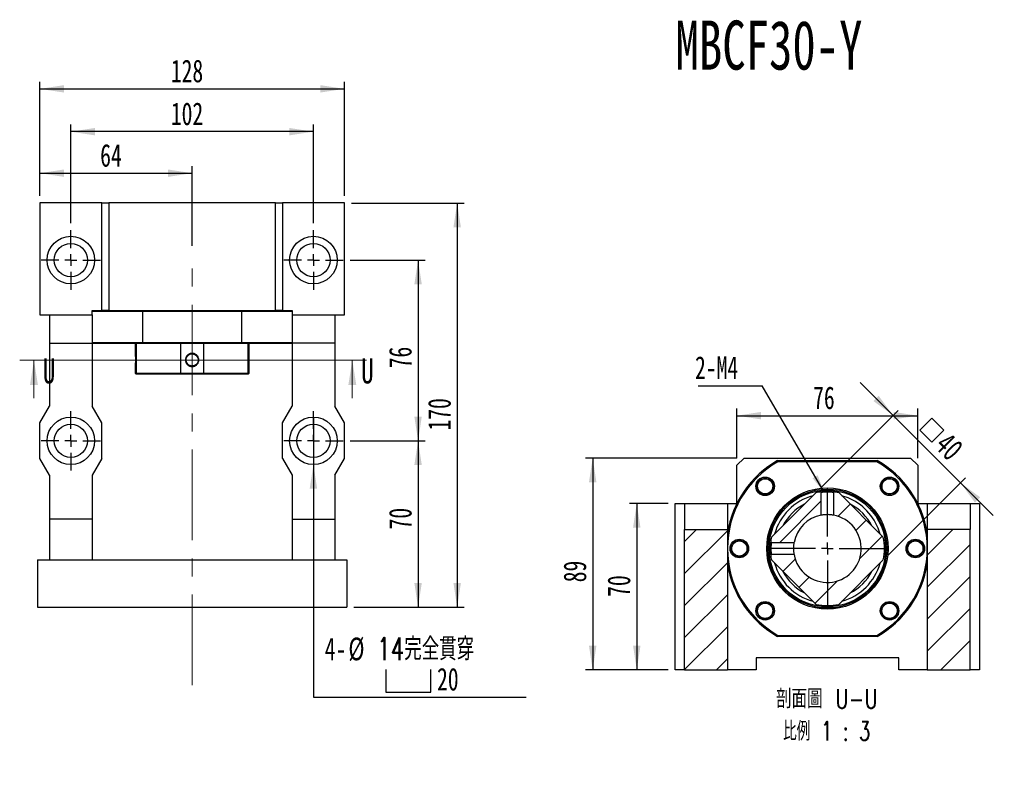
# Model space of a CAD drawing. Header units: millimetres. Extents: x 26 to 294, y 9 to 200.
# Tile 2 of 8: x 33 to 171, y 94 to 200. Entities that reach past the tile are written whole.
import ezdxf

# ---------------------------------------------------------------- set-up
doc = ezdxf.new("R2010")
doc.units = ezdxf.units.MM
doc.linetypes.add('CENTERX2', pattern=[20.32, 12.7, -2.54, 2.54, -2.54])
doc.layers.add('圖層0', color=7, linetype='Continuous')
doc.styles.add('SLDTEXTSTYLE0', font='TXT', dxfattribs={"width": 0.7})
doc.styles.add('SLDTEXTSTYLE2', font='TXT', dxfattribs={"width": 0.75})
doc.styles.add('SLDTEXTSTYLE3', font='TXT', dxfattribs={"width": 0.7, "bigfont": 'bigfont'})
doc.styles.add('SLDTEXTSTYLE4', font='TXT', dxfattribs={"width": 0.75, "bigfont": 'bigfont'})
doc.styles.add('SLDTEXTSTYLE5', font='TXT', dxfattribs={"width": 0.65625, "bigfont": 'bigfont'})
doc.dimstyles.new('SLDDIMSTYLE1', dxfattribs={"dimtxt": 0.18, "dimasz": 2.5, "dimexe": 0, "dimexo": 0.0625, "dimgap": 0, "dimtad": 0, "dimtih": 1, "dimtoh": 1, "dimdec": 0, "dimrnd": 1e-09, "dimzin": 0, "dimdsep": 46, "dimtxsty": 'Standard', "dimsah": 1, "dimcen": 0.09, "dimadec": 0, "dimazin": 0, "dimtfac": 2.5, "dimtdec": 0, "dimtofl": 0, "dimtmove": 0, "dimatfit": 3, "dimfxl": 1, "dimfrac": 2, "dimtolj": 1, "dimtzin": 0, "dimarcsym": 0})
doc.dimstyles.new('SLDDIMSTYLE3', dxfattribs={"dimtxt": 3.389974, "dimasz": 2.5, "dimexe": 0, "dimexo": 0.0625, "dimgap": 0.847493, "dimtad": 1, "dimlfac": 3, "dimrnd": 1e-09, "dimzin": 12, "dimdsep": 46, "dimtxsty": 'SLDTEXTSTYLE0', "dimsah": 1, "dimcen": 0.09, "dimadec": 0, "dimazin": 3, "dimtfac": 1, "dimtofl": 0, "dimtmove": 0, "dimatfit": 3, "dimfxl": 1, "dimfrac": 2, "dimtolj": 1, "dimtzin": 12, "dimarcsym": 0})
doc.dimstyles.new('SLDDIMSTYLE4', dxfattribs={"dimtxt": 3.389974, "dimasz": 2.5, "dimexe": 0, "dimexo": 0.0625, "dimgap": 0.847493, "dimtad": 0, "dimtih": 1, "dimtoh": 1, "dimlfac": 3, "dimrnd": 1e-09, "dimzin": 12, "dimdsep": 46, "dimtxsty": 'SLDTEXTSTYLE0', "dimblk1": 'NONE', "dimsah": 1, "dimcen": 0, "dimadec": 0, "dimazin": 3, "dimtfac": 1, "dimtmove": 0, "dimatfit": 3, "dimldrblk": 'NONE', "dimfxl": 1, "dimfrac": 2, "dimtolj": 1, "dimtzin": 12, "dimarcsym": 0})
doc.dimstyles.new('SLDDIMSTYLE5', dxfattribs={"dimtxt": 3.389974, "dimasz": 2.5, "dimexe": 0, "dimexo": 0.0625, "dimgap": 0.847493, "dimtad": 1, "dimlfac": 3, "dimrnd": 1e-09, "dimzin": 12, "dimdsep": 46, "dimtxsty": 'SLDTEXTSTYLE0', "dimsah": 1, "dimcen": 0.09, "dimadec": 0, "dimazin": 3, "dimtfac": 1, "dimtmove": 0, "dimatfit": 0, "dimfxl": 1, "dimfrac": 2, "dimtolj": 1, "dimtzin": 12, "dimarcsym": 0})

# ---------------------------------------------------------------- blocks, each defined once
blk = doc.blocks.new('_D_1')
at = {"layer": '圖層0', "color": 7}
for p, q in [((79.54, 140.51), (90.04, 140.51)), ((89.04, 140.51), (89.04, 117.18)), ((80.04, 117.18), (90.04, 117.18))]:
    blk.add_line(p, q, dxfattribs=at)
for points in [[(89.04, 140.51), (88.52, 137.12), (89.56, 137.12)], [(89.04, 117.18), (89.56, 120.57), (88.52, 120.57)]]:
    blk.add_solid(points, dxfattribs=at)
at = {"layer": '圖層0', "color": 7, "insert": (84.95, 128.09), "char_height": 3.175, "attachment_point": 1, "rotation": 90, "style": 'SLDTEXTSTYLE0'}
blk.add_mtext('70', dxfattribs=at)
blk = doc.blocks.new('_D_2')
at = {"layer": '圖層0', "color": 7}
for p, q in [((79.71, 173.84), (95.52, 173.84)), ((94.52, 173.84), (94.52, 117.18)), ((80.04, 117.18), (95.52, 117.18))]:
    blk.add_line(p, q, dxfattribs=at)
for points in [[(94.52, 173.84), (94, 170.45), (95.04, 170.45)], [(94.52, 117.18), (95.04, 120.57), (94, 120.57)]]:
    blk.add_solid(points, dxfattribs=at)
at = {"layer": '圖層0', "color": 7, "insert": (90.43, 141.95), "char_height": 3.175, "attachment_point": 1, "rotation": 90, "style": 'SLDTEXTSTYLE0'}
blk.add_mtext('170', dxfattribs=at)
blk = doc.blocks.new('_D_3')
at = {"layer": '圖層0', "color": 7}
for p, q in [((36.04, 174.84), (36.04, 179.02)), ((36.04, 178.02), (57.37, 178.02)), ((57.37, 167.86), (57.37, 179.02))]:
    blk.add_line(p, q, dxfattribs=at)
for points in [[(36.04, 178.02), (39.43, 177.5), (39.43, 178.54)], [(57.37, 178.02), (53.98, 178.54), (53.98, 177.5)]]:
    blk.add_solid(points, dxfattribs=at)
at = {"layer": '圖層0', "color": 7, "insert": (44.49, 182.11), "char_height": 3.175, "attachment_point": 1, "style": 'SLDTEXTSTYLE0'}
blk.add_mtext('64', dxfattribs=at)
blk = doc.blocks.new('_D_4')
at = {"layer": '圖層0', "color": 7}
for p, q in [((36.04, 174.84), (36.04, 190.84)), ((78.71, 174.84), (78.71, 190.84)), ((36.04, 189.84), (78.71, 189.84))]:
    blk.add_line(p, q, dxfattribs=at)
for points in [[(36.04, 189.84), (39.43, 189.32), (39.43, 190.36)], [(78.71, 189.84), (75.32, 190.36), (75.32, 189.32)]]:
    blk.add_solid(points, dxfattribs=at)
at = {"layer": '圖層0', "color": 7, "insert": (54.39, 193.94), "char_height": 3.175, "attachment_point": 1, "style": 'SLDTEXTSTYLE0'}
blk.add_mtext('128', dxfattribs=at)
blk = doc.blocks.new('SW_SYMBOL_HOLE_SPOT')
at = {"layer": '圖層0', "color": 0}
for p, q in [((0, 875), (0, 75)), ((1600, 75), (1600, 875)), ((0, 75), (1600, 75))]:
    blk.add_line(p, q, dxfattribs=at)
blk = doc.blocks.new('_D_5')
at = {"layer": '圖層0'}
for p, q in [((74.37, 143.84), (74.37, 137.18)), ((74.37, 137.18), (74.37, 104.6)), ((74.37, 104.6), (104.21, 104.6))]:
    blk.add_line(p, q, dxfattribs=at)
blk.add_solid([(74.37, 137.18), (73.85, 133.79), (74.9, 133.79)], dxfattribs=at)
at = {"layer": '圖層0', "xscale": 0.003964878, "yscale": 0.003964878, "zscale": 0.003964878}
blk.add_blockref('SW_SYMBOL_HOLE_SPOT', (84.5, 105), dxfattribs=at)
at = {"layer": '圖層0', "char_height": 3.175, "attachment_point": 1}
for s, insert, style in [('14\\M+18AAE\\M+19153\\M+18AD1\\M+190FA', (83.3, 112.93), 'SLDTEXTSTYLE3'), ('4-', (75.96, 112.93), 'SLDTEXTSTYLE0'), ('%%c', (79.28, 112.93), 'SLDTEXTSTYLE0'), ('20', (91.7, 108.69), 'SLDTEXTSTYLE0')]:
    blk.add_mtext(s, dxfattribs=dict(at, insert=insert, style=style))
blk = doc.blocks.new('_NONE')
blk = doc.blocks.new('_D_6')
at = {"layer": '圖層0', "color": 7}
for p, q in [((40.37, 171.01), (40.37, 184.84)), ((74.37, 183.84), (40.37, 183.84)), ((74.37, 171.01), (74.37, 184.84))]:
    blk.add_line(p, q, dxfattribs=at)
for points in [[(40.37, 183.84), (43.76, 183.32), (43.76, 184.36)], [(74.37, 183.84), (70.98, 184.36), (70.98, 183.32)]]:
    blk.add_solid(points, dxfattribs=at)
at = {"layer": '圖層0', "color": 7, "insert": (54.39, 187.94), "char_height": 3.175, "attachment_point": 1, "style": 'SLDTEXTSTYLE0'}
blk.add_mtext('102', dxfattribs=at)
blk = doc.blocks.new('_D_7')
at = {"layer": '圖層0', "color": 7}
for p, q in [((79.54, 165.84), (90.04, 165.84)), ((89.04, 165.84), (89.04, 140.51)), ((79.54, 140.51), (90.04, 140.51))]:
    blk.add_line(p, q, dxfattribs=at)
for points in [[(89.04, 165.84), (88.52, 162.45), (89.56, 162.45)], [(89.04, 140.51), (89.56, 143.9), (88.52, 143.9)]]:
    blk.add_solid(points, dxfattribs=at)
at = {"layer": '圖層0', "color": 7, "insert": (84.95, 150.67), "char_height": 3.175, "attachment_point": 1, "rotation": 90, "style": 'SLDTEXTSTYLE0'}
blk.add_mtext('76', dxfattribs=at)
blk = doc.blocks.new('SW_CENTERMARKSYMBOL_2')
at = {"layer": '圖層0', "color": 0}
for p, q in [((0, 1.67), (0, 4.17)), ((-1.67, 0), (-4.17, 0)), ((0, 0), (-0.83, 0)), ((0, 0), (0, 0.83)), ((0, 0), (0, -0.83)), ((0, 0), (0.83, 0)), ((1.67, 0), (4.17, 0)), ((0, -1.67), (0, -4.17))]:
    blk.add_line(p, q, dxfattribs=at)
blk = doc.blocks.new('SW_CENTERMARKSYMBOL_3')
at = {"layer": '圖層0', "color": 0}
for p, q in [((0, 1.67), (0, 4.17)), ((-1.67, 0), (-4.17, 0)), ((0, 0), (-0.83, 0)), ((0, 0), (0, 0.83)), ((0, 0), (0, -0.83)), ((0, 0), (0.83, 0)), ((1.67, 0), (4.17, 0)), ((0, -1.67), (0, -4.17))]:
    blk.add_line(p, q, dxfattribs=at)
blk = doc.blocks.new('SW_CENTERMARKSYMBOL_4')
at = {"layer": '圖層0', "color": 0}
for p, q in [((0, 1.67), (0, 4.17)), ((-1.67, 0), (-4.17, 0)), ((0, 0), (-0.83, 0)), ((0, 0), (0, 0.83)), ((0, 0), (0, -0.83)), ((0, 0), (0.83, 0)), ((1.67, 0), (4.17, 0)), ((0, -1.67), (0, -4.17))]:
    blk.add_line(p, q, dxfattribs=at)
blk = doc.blocks.new('SW_CENTERMARKSYMBOL_5')
at = {"layer": '圖層0', "color": 0}
for p, q in [((0, 1.67), (0, 4.17)), ((-1.67, 0), (-4.17, 0)), ((0, 0), (-0.83, 0)), ((0, 0), (0, 0.83)), ((0, 0), (0, -0.83)), ((0, 0), (0.83, 0)), ((1.67, 0), (4.17, 0)), ((0, -1.67), (0, -4.17))]:
    blk.add_line(p, q, dxfattribs=at)
blk = doc.blocks.new('_D_8')
at = {"layer": '圖層0', "color": 7}
for p, q in [((133.73, 138.08), (133.73, 145.03)), ((159.07, 138.08), (159.07, 145.03)), ((133.73, 144.03), (159.07, 144.03))]:
    blk.add_line(p, q, dxfattribs=at)
for points in [[(133.73, 144.03), (137.12, 143.51), (137.12, 144.56)], [(159.07, 144.03), (155.68, 144.56), (155.68, 143.51)]]:
    blk.add_solid(points, dxfattribs=at)
at = {"layer": '圖層0', "color": 7, "insert": (144.41, 148.13), "char_height": 3.175, "attachment_point": 1, "style": 'SLDTEXTSTYLE0'}
blk.add_mtext('76', dxfattribs=at)
blk = doc.blocks.new('SW_SYMBOL_MOD_BOX')
at = {"layer": '圖層0', "color": 0}
for p, q in [((200, 200), (200, 800)), ((200, 800), (800, 800)), ((800, 800), (800, 200)), ((200, 200), (800, 200))]:
    blk.add_line(p, q, dxfattribs=at)
blk = doc.blocks.new('_D_9')
at = {"layer": '圖層0', "color": 7}
for p, q in [((155.62, 144.06), (151.01, 148.67)), ((145.52, 133.96), (156.33, 144.77)), ((155.62, 144.06), (165.05, 134.63)), ((154.95, 124.53), (165.75, 135.34)), ((165.05, 134.63), (169.66, 130.02))]:
    blk.add_line(p, q, dxfattribs=at)
for points in [[(155.62, 144.06), (153.59, 146.82), (152.85, 146.09)], [(165.05, 134.63), (167.08, 131.86), (167.81, 132.6)]]:
    blk.add_solid(points, dxfattribs=at)
at = {"layer": '圖層0', "color": 7, "xscale": 0.003964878, "yscale": 0.003964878, "zscale": 0.003964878, "rotation": 315}
blk.add_blockref('SW_SYMBOL_MOD_BOX', (158.24, 141.99), dxfattribs=at)
at = {"layer": '圖層0', "color": 7, "insert": (163.55, 141.91), "char_height": 3.175, "attachment_point": 1, "rotation": 315, "style": 'SLDTEXTSTYLE0'}
blk.add_mtext('40', dxfattribs=at)
blk = doc.blocks.new('_D_10')
at = {"layer": '圖層0', "color": 7}
for p, q in [((124.07, 131.74), (118.69, 131.74)), ((119.69, 131.74), (119.69, 108.41)), ((124.07, 108.41), (118.69, 108.41))]:
    blk.add_line(p, q, dxfattribs=at)
for points in [[(119.69, 131.74), (119.17, 128.35), (120.21, 128.35)], [(119.69, 108.41), (120.21, 111.8), (119.17, 111.8)]]:
    blk.add_solid(points, dxfattribs=at)
at = {"layer": '圖層0', "color": 7, "insert": (115.59, 118.64), "char_height": 3.175, "attachment_point": 1, "rotation": 90, "style": 'SLDTEXTSTYLE0'}
blk.add_mtext('70', dxfattribs=at)
blk = doc.blocks.new('_D_11')
at = {"layer": '圖層0', "color": 7}
for p, q in [((133.73, 138.08), (112.51, 138.08)), ((113.51, 138.08), (113.51, 108.41)), ((124.07, 108.41), (112.51, 108.41))]:
    blk.add_line(p, q, dxfattribs=at)
for points in [[(113.51, 138.08), (112.99, 134.69), (114.04, 134.69)], [(113.51, 108.41), (114.04, 111.8), (112.99, 111.8)]]:
    blk.add_solid(points, dxfattribs=at)
at = {"layer": '圖層0', "color": 7, "insert": (109.42, 120.68), "char_height": 3.175, "attachment_point": 1, "rotation": 90, "style": 'SLDTEXTSTYLE0'}
blk.add_mtext('89', dxfattribs=at)
blk = doc.blocks.new('SW_NOTE_1')
at = {"layer": '圖層0', "color": 0, "char_height": 2.6458, "attachment_point": 2}
for s, insert, style in [('\\M+19655\\M+196CA\\M+19AA4 U-U', (8.6, 3.41), 'SLDTEXTSTYLE4'), ('\\M+194E4\\M+197E1 1 : 3', (8.56, -1.12), 'SLDTEXTSTYLE5')]:
    blk.add_mtext(s, dxfattribs=dict(at, insert=insert, style=style))
blk = doc.blocks.new('SW_NOTE_2')
at = {"layer": '圖層0', "color": 0}
blk.add_line((-8.96, 0), (0, 0), dxfattribs=at)
at = {"layer": '圖層0', "color": 0, "insert": (-9.42, 4.17), "char_height": 3.175, "attachment_point": 1, "style": 'SLDTEXTSTYLE0'}
blk.add_mtext('2-M4', dxfattribs=at)
blk = doc.blocks.new('SW_CENTERMARKSYMBOL_6')
at = {"layer": '圖層0', "color": 0}
for p, q in [((0, 1.67), (0, 8.5)), ((-1.67, 0), (-8.5, 0)), ((0, 0), (-0.83, 0)), ((0, 0), (0, 0.83)), ((0, 0), (0, -0.83)), ((0, 0), (0.83, 0)), ((1.67, 0), (8.5, 0)), ((0, -1.67), (0, -8.5))]:
    blk.add_line(p, q, dxfattribs=at)

msp = doc.modelspace()

# ---------------------------------------------------------------- hatches: boundary and pattern name
at = {"layer": '圖層0', "linetype": 'Continuous', "lineweight": 18}
h = msp.add_hatch(dxfattribs=at)
h.set_pattern_fill('ANSI31', color=256, style=0)
edge = h.paths.add_edge_path(flags=0)
edge.add_spline(control_points=[(138.4564, 126.3509), (138.4712, 126.3361), (138.486, 126.3213), (138.5007, 126.3065), (138.5083, 126.299), (138.5159, 126.2914), (138.5235, 126.2838), (138.5311, 126.2762), (138.5387, 126.2686), (138.5463, 126.261)], knot_values=[0, 0, 0, 0, 0.00018819, 0.00018819, 0.00018819, 0.00028479, 0.00028479, 0.00028479, 0.0003814, 0.0003814, 0.0003814, 0.0003814], weights=[1, 1, 1, 1, 1, 1, 1, 1, 1, 1], degree=3, periodic=0)
edge.add_line((138.5463, 126.261), (141.7276, 126.261))
edge.add_arc((146.4011, 125.4115), 4.75, 100.301772, 169.698228, ccw=False)
edge.add_line((145.5516, 130.085), (145.5516, 133.2664))
edge.add_spline(control_points=[(145.5516, 133.2664), (145.5369, 133.2811), (145.5221, 133.2959), (145.5073, 133.3107), (145.4997, 133.3183), (145.4921, 133.3259), (145.4845, 133.3334), (145.4769, 133.341), (145.4693, 133.3486), (145.4617, 133.3562)], knot_values=[0, 0, 0, 0, 0.00018818, 0.00018818, 0.00018818, 0.00028479, 0.00028479, 0.00028479, 0.0003814, 0.0003814, 0.0003814, 0.0003814], weights=[1, 1, 1, 1, 1, 1, 1, 1, 1, 1], degree=3, periodic=0)
edge.add_arc((146.4011, 125.4115), 8, 96.743062, 101.44269)
edge.add_line((144.814, 133.2525), (138.5601, 126.9986))
edge.add_arc((146.4011, 125.4115), 8, 168.55731, 173.256451)
h = msp.add_hatch(dxfattribs=at)
h.set_pattern_fill('ANSI31', color=256, style=0)
edge = h.paths.add_edge_path(flags=0)
edge.add_line((138.5601, 123.8244), (144.814, 117.5706))
edge.add_arc((146.4011, 125.4115), 8, 258.55731, 281.44269)
edge.add_line((147.9882, 117.5706), (154.242, 123.8244))
edge.add_arc((146.4011, 125.4115), 8, 348.55731, 371.44269)
edge.add_line((154.242, 126.9986), (147.9882, 133.2525))
edge.add_arc((146.4011, 125.4115), 8, 78.55731, 83.256591)
edge.add_spline(control_points=[(147.3404, 133.3562), (147.3256, 133.3414), (147.3108, 133.3266), (147.296, 133.3119), (147.2885, 133.3043), (147.2809, 133.2967), (147.2733, 133.2891), (147.2657, 133.2815), (147.2581, 133.2739), (147.2505, 133.2663)], knot_values=[0, 0, 0, 0, 0.00018818, 0.00018818, 0.00018818, 0.00028479, 0.00028479, 0.00028479, 0.0003814, 0.0003814, 0.0003814, 0.0003814], weights=[1, 1, 1, 1, 1, 1, 1, 1, 1, 1], degree=3, periodic=0)
edge.add_line((147.2505, 133.2663), (147.2505, 130.085))
edge.add_arc((146.4011, 125.4115), 4.75, -169.698228, 79.698228, ccw=False)
edge.add_line((141.7276, 124.5621), (138.5462, 124.5621))
edge.add_spline(control_points=[(138.5462, 124.5621), (138.5315, 124.5473), (138.5167, 124.5325), (138.5019, 124.5177), (138.4943, 124.5101), (138.4867, 124.5026), (138.4792, 124.495), (138.4716, 124.4874), (138.464, 124.4798), (138.4564, 124.4722)], knot_values=[0, 0, 0, 0, 0.00018818, 0.00018818, 0.00018818, 0.00028479, 0.00028479, 0.00028479, 0.0003814, 0.0003814, 0.0003814, 0.0003814], weights=[1, 1, 1, 1, 1, 1, 1, 1, 1, 1], degree=3, periodic=0)
edge.add_arc((146.4011, 125.4115), 8, 186.74319, 191.44269)
h = msp.add_hatch(dxfattribs=at)
h.set_pattern_fill('ANSI31', color=256, style=0)
h.paths.add_polyline_path([(126.4011, 128.0782), (126.4011, 108.4115), (132.4011, 108.4115), (132.4011, 128.0782)], flags=0)
h = msp.add_hatch(dxfattribs=at)
h.set_pattern_fill('ANSI31', color=256, style=0)
h.paths.add_polyline_path([(166.4011, 128.0782), (160.4011, 128.0782), (160.4011, 108.4115), (166.4011, 108.4115)], flags=0)

# ---------------------------------------------------------------- linework, layer by layer
at = {"color": 7, "linetype": 'Continuous', "lineweight": 25}
for p, q in [((36.0409, 173.8427), (36.0409, 158.1761)), ((44.7076, 173.8427), (36.0409, 173.8427)), ((44.7076, 158.7927), (44.7076, 173.8427)), ((44.7076, 173.8427), (45.7076, 173.8427)), ((45.7076, 173.8427), (45.7076, 158.7927)), ((69.0409, 173.8427), (45.7076, 173.8427)), ((69.0409, 158.7927), (69.0409, 173.8427)), ((69.0409, 173.8427), (70.0409, 173.8427)), ((70.0409, 173.8427), (70.0409, 158.7927)), ((78.7076, 173.8427), (70.0409, 173.8427)), ((78.7076, 158.1761), (78.7076, 173.8427)), ((43.3743, 158.1761), (43.3743, 158.7927)), ((43.3743, 158.7927), (44.7076, 158.7927)), ((45.7076, 158.7927), (44.7076, 158.7927)), ((45.7076, 158.7927), (69.0409, 158.7927)), ((70.0409, 158.7927), (69.0409, 158.7927)), ((70.0409, 158.7927), (71.3743, 158.7927)), ((71.3743, 158.7927), (71.3743, 158.1761)), ((36.0409, 158.1761), (37.3743, 158.1761)), ((37.3743, 158.1761), (43.3743, 158.1761)), ((37.3743, 158.1761), (37.3743, 154.1761)), ((50.4041, 158.6261), (43.3743, 158.6261)), ((43.3743, 158.1761), (43.3743, 154.1761)), ((50.4041, 158.6261), (50.4041, 154.2927)), ((64.3444, 158.6261), (50.4041, 158.6261)), ((71.3743, 158.6261), (64.3444, 158.6261)), ((64.3444, 154.2927), (64.3444, 158.6261)), ((71.3743, 158.1761), (77.3743, 158.1761)), ((71.3743, 158.1761), (71.3743, 154.1761)), ((77.3743, 158.1761), (78.7076, 158.1761)), ((77.3743, 158.1761), (77.3743, 154.1761)), ((37.3743, 154.1761), (43.3743, 154.1761)), ((37.3743, 154.1761), (37.3743, 145.3427)), ((43.3743, 154.2927), (50.4041, 154.2927)), ((43.3743, 154.1761), (43.3743, 145.3427)), ((50.4481, 154.1261), (43.3743, 154.1261)), ((49.3743, 154.1261), (49.3743, 152.772)), ((49.5333, 154.1261), (49.5333, 150.0094)), ((50.4041, 154.2927), (64.3444, 154.2927)), ((64.3005, 154.1261), (50.4481, 154.1261)), ((55.7872, 150.0094), (55.7872, 154.1261)), ((58.9614, 154.1261), (58.9614, 150.0094)), ((71.3743, 154.1261), (64.3005, 154.1261)), ((64.3444, 154.2927), (71.3743, 154.2927)), ((65.2152, 150.0094), (65.2152, 154.1261)), ((65.3743, 150.0094), (65.3743, 154.1261)), ((77.3743, 154.1761), (71.3743, 154.1761)), ((71.3743, 154.1761), (71.3743, 145.3427)), ((77.3743, 154.1761), (77.3743, 145.3427)), ((49.3743, 150.9137), (49.3743, 150.0094)), ((49.3743, 150.0094), (49.5409, 149.8427)), ((49.3743, 150.0094), (49.5333, 150.0094)), ((49.5333, 150.0094), (55.7872, 150.0094)), ((49.6869, 149.8427), (49.5409, 149.8427)), ((55.8693, 149.8427), (49.6869, 149.8427)), ((55.7872, 150.0094), (58.9614, 150.0094)), ((58.8792, 149.8427), (55.8693, 149.8427)), ((65.0617, 149.8427), (58.8792, 149.8427)), ((58.9614, 150.0094), (65.2152, 150.0094)), ((65.2076, 149.8427), (65.0617, 149.8427)), ((65.2076, 149.8427), (65.3743, 150.0094)), ((65.2152, 150.0094), (65.3743, 150.0094)), ((36.0409, 143.0094), (37.3743, 145.3427)), ((44.7076, 143.0094), (43.3743, 145.3427)), ((70.0409, 143.0094), (71.3743, 145.3427)), ((78.7076, 143.0094), (77.3743, 145.3427)), ((36.0409, 138.0094), (36.0409, 143.0094)), ((44.7076, 138.0094), (44.7076, 143.0094)), ((70.0409, 138.0094), (70.0409, 143.0094)), ((78.7076, 138.0094), (78.7076, 143.0094)), ((37.3743, 135.6761), (36.0409, 138.0094)), ((44.7076, 138.0094), (43.3743, 135.6761)), ((70.0409, 138.0094), (71.3743, 135.6761)), ((77.3743, 135.6761), (78.7076, 138.0094)), ((134.7344, 138.0782), (133.7344, 137.0782)), ((134.7344, 138.0782), (158.0677, 138.0782)), ((159.0677, 137.0782), (158.0677, 138.0782)), ((133.7344, 131.7558), (133.7344, 137.0782)), ((139.4309, 137.7449), (153.3712, 137.7449)), ((153.3273, 137.5782), (139.4749, 137.5782)), ((159.0677, 137.0782), (159.0677, 131.7558)), ((37.3743, 135.6761), (37.3743, 129.5094)), ((43.3743, 135.6761), (43.3743, 129.5094)), ((71.3743, 135.6761), (71.3743, 129.5094)), ((77.3743, 135.6761), (77.3743, 129.5094)), ((138.1472, 133.128), (137.9381, 133.0374)), ((138.5601, 126.9986), (144.814, 133.2525)), ((145.5516, 130.085), (145.5516, 133.2664)), ((147.2505, 133.2664), (147.2505, 130.085)), ((147.9882, 133.2525), (154.242, 126.9986)), ((154.1175, 133.6654), (154.0445, 133.834)), ((125.0677, 108.4115), (125.0677, 131.7449)), ((125.0677, 131.7449), (126.4011, 131.7449)), ((126.4011, 131.7449), (132.4011, 131.7449)), ((126.4011, 131.7449), (126.4011, 128.0782)), ((132.4011, 131.7449), (132.4011, 128.0782)), ((132.4011, 131.7449), (133.7289, 131.7449)), ((159.0732, 131.7449), (160.4011, 131.7449)), ((160.4011, 131.7449), (166.4011, 131.7449)), ((160.4011, 131.7449), (160.4011, 128.0782)), ((166.4011, 131.7449), (166.4011, 128.0782)), ((166.4011, 131.7449), (167.7344, 131.7449)), ((167.7344, 131.7449), (167.7344, 108.4115)), ((43.3743, 129.5094), (37.3743, 129.5094)), ((37.3743, 129.5094), (37.3743, 123.8427)), ((43.3743, 129.5094), (43.3743, 123.8427)), ((71.3743, 129.5094), (77.3743, 129.5094)), ((71.3743, 129.5094), (71.3743, 123.8427)), ((77.3743, 129.5094), (77.3743, 123.8427)), ((126.4011, 128.0782), (132.4011, 128.0782)), ((126.4011, 108.4115), (126.4011, 128.0782)), ((132.4011, 128.0782), (132.4011, 108.4115)), ((160.4011, 128.0782), (160.4011, 108.4115)), ((166.4011, 128.0782), (160.4011, 128.0782)), ((166.4011, 108.4115), (166.4011, 128.0782)), ((138.4529, 126.3198), (138.4564, 126.351)), ((138.5462, 126.261), (141.7276, 126.261)), ((157.6938, 125.7916), (157.7552, 125.9469)), ((135.1083, 125.0315), (135.0157, 124.7972)), ((141.7276, 124.5621), (138.5462, 124.5621)), ((35.7076, 123.8427), (35.7076, 117.1761)), ((35.7076, 123.8427), (79.0409, 123.8427)), ((79.0409, 123.8427), (79.0409, 117.1761)), ((144.814, 117.5706), (138.5601, 123.8244)), ((154.242, 123.8244), (147.9882, 117.5706)), ((154.655, 117.6951), (154.7958, 117.7561)), ((35.7076, 117.1761), (79.0409, 117.1761)), ((138.6846, 117.1576), (138.7684, 116.9643)), ((139.4749, 113.2449), (153.3273, 113.2449)), ((153.3712, 113.0782), (139.4309, 113.0782)), ((156.4011, 110.0782), (136.4011, 110.0782)), ((136.4011, 110.0782), (136.4011, 108.4115)), ((156.4011, 108.4115), (156.4011, 110.0782)), ((126.4011, 108.4115), (125.0677, 108.4115)), ((126.4011, 108.4115), (132.4011, 108.4115)), ((136.4011, 108.4115), (132.4011, 108.4115)), ((160.4011, 108.4115), (156.4011, 108.4115)), ((160.4011, 108.4115), (166.4011, 108.4115)), ((167.7344, 108.4115), (166.4011, 108.4115))]:
    msp.add_line(p, q, dxfattribs=at)
at = {"color": 7, "linetype": 'Continuous', "lineweight": 18}
for p, q in [((81.8247, 151.8123), (33.2065, 151.8123)), ((35.2065, 146.4923), (35.2065, 151.8123)), ((79.8247, 146.4923), (79.8247, 151.8123))]:
    msp.add_line(p, q, dxfattribs=at)
at = {"color": 7, "linetype": 'Continuous', "lineweight": 25, "flags": 128}
for points in [[(145.4617, 133.3562), (145.4845, 133.3334), (145.5073, 133.3107), (145.5516, 133.2663)], [(147.251, 133.2663), (147.2016, 133.2731), (147.125, 133.2817), (147.0024, 133.2937), (146.8476, 133.3056), (146.6883, 133.3142), (146.402, 133.321), (146.1145, 133.3142), (145.9548, 133.3056), (145.7998, 133.2937), (145.6772, 133.2817), (145.6006, 133.2731), (145.5511, 133.2663), (145.5516, 133.2664), (145.5516, 133.2664)], [(147.2505, 133.2663), (147.2733, 133.2891), (147.296, 133.3119), (147.3404, 133.3562)], [(138.5463, 126.261), (138.5235, 126.2838), (138.5007, 126.3065), (138.4564, 126.3509)], [(138.4564, 124.4722), (138.4792, 124.495), (138.5019, 124.5177), (138.5463, 124.5621)]]:
    msp.add_lwpolyline(points, dxfattribs=at)
at = {"color": 7, "linetype": 'Continuous', "lineweight": 25}
for centre, radius in [((40.3743, 165.8427), 3.3333), ((74.3743, 165.8427), 3.3333), ((40.3743, 165.8427), 2.3333), ((74.3743, 165.8427), 2.3333), ((40.3743, 140.5094), 3.3333), ((74.3743, 140.5094), 3.3333), ((40.3743, 140.5094), 2.3333), ((74.3743, 140.5094), 2.3333), ((137.6801, 134.1325), 1.3), ((137.6801, 134.1325), 1.1333), ((155.122, 134.1325), 1.3), ((155.122, 134.1325), 1.1333), ((137.6801, 134.1325), 1.0667), ((146.4011, 125.4115), 8.5), ((155.122, 134.1325), 1.0667), ((146.4011, 125.4115), 8.3333), ((146.4011, 125.4115), 8.1667), ((134.0677, 125.4115), 1.3), ((134.0677, 125.4115), 1.1333), ((134.0677, 125.4115), 1.0667), ((158.7344, 125.4115), 1.3), ((158.7344, 125.4115), 1.1333), ((158.7344, 125.4115), 1.0667), ((137.6801, 116.6906), 1.3), ((137.6801, 116.6906), 1.1333), ((137.6801, 116.6906), 1.0667), ((155.122, 116.6906), 1.3), ((155.122, 116.6906), 1.1333), ((155.122, 116.6906), 1.0667)]:
    msp.add_circle(centre, radius, dxfattribs=at)
for radius, start, end in [(14.1667, 119.472932, 171.202589), (14, 119.651845, 240.348155), (14, 299.651845, 60.348155), (14.1667, 8.797411, 60.527068), (7.6667, 105.408154, 164.591846), (8, 96.743149, 101.44269), (8, 78.55731, 83.256591), (7.6667, 65.495947, 74.591846), (7, 117.24721, 152.75279), (7.6667, 15.408154, 65.495947), (7, 27.24721, 62.75279), (4.75, 100.301772, 169.698228), (4.75, 190.301772, 79.698228), (8, 168.55731, 173.256451), (8, 348.55731, 11.44269), (8, 186.743278, 191.44269), (14.1667, 188.797411, 240.527068), (7.6667, 195.408154, 254.591846), (7.6667, 285.408154, 344.591846), (14.1667, 299.472932, 351.202589), (7, 207.24721, 242.75279), (7, 297.24721, 332.75279), (8, 258.55731, 281.44269)]:
    msp.add_arc((146.4011, 125.4115), radius, start, end, dxfattribs=at)
for points in [[(50.4041, 158.6261), (50.4187, 158.6816), (50.4334, 158.7372), (50.4481, 158.7927)], [(64.3005, 158.7927), (64.3152, 158.7372), (64.3298, 158.6816), (64.3444, 158.6261)], [(50.4481, 154.1261), (50.4334, 154.1816), (50.4187, 154.2372), (50.4041, 154.2927)], [(64.3444, 154.2927), (64.3298, 154.2372), (64.3152, 154.1816), (64.3005, 154.1261)], [(49.5333, 150.0094), (49.5844, 149.9538), (49.6356, 149.8983), (49.6869, 149.8427)], [(55.8693, 149.8427), (55.842, 149.8983), (55.8146, 149.9538), (55.7872, 150.0094)], [(58.9614, 150.0094), (58.9339, 149.9538), (58.9065, 149.8983), (58.8792, 149.8427)], [(65.2152, 150.0094), (65.1641, 149.9538), (65.1129, 149.8983), (65.0617, 149.8427)], [(139.4749, 137.5782), (139.4602, 137.6338), (139.4455, 137.6893), (139.4309, 137.7449)], [(153.3712, 137.7449), (153.3566, 137.6893), (153.342, 137.6338), (153.3273, 137.5782)], [(139.4749, 113.2449), (139.4602, 113.1893), (139.4455, 113.1338), (139.4309, 113.0782)], [(153.3712, 113.0782), (153.3566, 113.1338), (153.342, 113.1893), (153.3273, 113.2449)]]:
    msp.add_open_spline(points, degree=3, dxfattribs=at)
for points, knots in [([(49.3743, 152.772), (49.376, 152.7576), (49.3794, 152.7288), (49.4021, 152.5162), (49.4234, 152.2081), (49.4328, 151.8426), (49.4234, 151.4772), (49.4021, 151.1693), (49.3794, 150.9569), (49.376, 150.9281), (49.3743, 150.9137)], [0, 0, 0, 0, 0.1256467, 0.25098226, 0.37575216, 0.50006862, 0.6243401, 0.74897984, 0.87441812, 1, 1, 1, 1]), ([(57.3743, 150.9135), (57.3131, 150.9135), (57.19, 150.9256), (57.0126, 150.9798), (56.8485, 151.0654), (56.7055, 151.1814), (56.5881, 151.3227), (56.5015, 151.4851), (56.4466, 151.6606), (56.4283, 151.8428), (56.4464, 152.025), (56.5014, 152.2004), (56.588, 152.3627), (56.7053, 152.5039), (56.8484, 152.6199), (57.0129, 152.7055), (57.1907, 152.7599), (57.3751, 152.7779), (57.5595, 152.76), (57.7367, 152.7056), (57.9006, 152.6199), (58.0433, 152.5038), (58.1605, 152.3624), (58.2471, 152.2001), (58.302, 152.0246), (58.3202, 151.8423), (58.3019, 151.6599), (58.2467, 151.4845), (58.1599, 151.3222), (58.0426, 151.1809), (57.8997, 151.065), (57.7356, 150.9795), (57.5584, 150.9253), (57.4354, 150.9134), (57.3743, 150.9135)], [0, 0, 0, 0, 0.03124195, 0.06281392, 0.09434262, 0.12547436, 0.15651423, 0.18785726, 0.21912365, 0.2500195, 0.28085268, 0.31216198, 0.34344199, 0.37447936, 0.40558096, 0.43719113, 0.46886097, 0.50015565, 0.53137688, 0.56295657, 0.5944209, 0.62553336, 0.65656993, 0.68788738, 0.71917708, 0.7500748, 0.78093435, 0.81227192, 0.84356988, 0.87463656, 0.90571709, 0.93722744, 0.96879411, 1, 1, 1, 1]), ([(57.3743, 150.9927), (57.4361, 150.9927), (57.5722, 151.0076), (57.7829, 151.0843), (57.9845, 151.2321), (58.1325, 151.4337), (58.2093, 151.6447), (58.2349, 151.8774), (58.1862, 152.1618), (58.0161, 152.4303), (57.7837, 152.6006), (57.5729, 152.6776), (57.3397, 152.7035), (57.0548, 152.6546), (56.786, 152.4839), (56.6158, 152.2512), (56.5391, 152.0403), (56.5136, 151.8077), (56.5624, 151.5234), (56.7216, 151.2725), (56.9185, 151.1171), (57.0791, 151.0398), (57.2314, 151.0005), (57.3289, 150.9927), (57.3743, 150.9927)], [0, 0, 0, 0, 0.03481694, 0.07650069, 0.12505016, 0.17377331, 0.21549932, 0.25022617, 0.30480283, 0.37491635, 0.42350344, 0.46519079, 0.49997701, 0.55480831, 0.6249005, 0.67356806, 0.71525613, 0.74996288, 0.80452495, 0.87465652, 0.9118168, 0.94509263, 0.97448542, 1, 1, 1, 1]), ([(155.1856, 135.2456), (155.0945, 135.2473), (154.9096, 135.2508), (154.7407, 135.1753), (154.655, 135.137)], [0, 0, 0, 0, 0.49255625, 1, 1, 1, 1]), ([(136.565, 134.2333), (136.5626, 134.1296), (136.558, 133.9319), (136.6377, 133.7513), (136.6756, 133.6654)], [0, 0, 0, 0, 0.524900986, 1, 1, 1, 1]), ([(154.655, 135.137), (154.5229, 135.0757), (154.4038, 134.9884), (154.2074, 134.7743), (154.1306, 134.6476), (154.0314, 134.3748), (154.009, 134.2278), (154.0215, 133.9409), (154.0561, 133.7975), (154.1175, 133.6654)], [0, 0, 0, 0, 0.25, 0.25, 0.5, 0.5, 0.75, 0.75, 1, 1, 1, 1]), ([(136.6756, 133.6654), (136.7369, 133.5334), (136.8242, 133.4143), (137.0383, 133.2179), (137.165, 133.1411), (137.4378, 133.0418), (137.5848, 133.0195), (137.8717, 133.032), (138.0151, 133.0666), (138.1472, 133.128)], [0, 0, 0, 0, 0.25, 0.25, 0.5, 0.5, 0.75, 0.75, 1, 1, 1, 1]), ([(145.4927, 133.3597), (145.5024, 133.3609), (145.5292, 133.3641), (145.7233, 133.3844), (146.0323, 133.4055), (146.4013, 133.4146), (146.7728, 133.4053), (147.0731, 133.3849), (147.2459, 133.367), (147.2702, 133.3642), (147.271, 133.3641)], [0, 0, 0, 0, 0.0848221, 0.23579529, 0.38773715, 0.54029126, 0.69244523, 0.84406015, 0.99512613, 1, 1, 1, 1]), ([(147.3093, 133.3597), (147.3246, 133.358), (147.3429, 133.3559), (147.3408, 133.3562), (147.3404, 133.3562)], [0, 0, 0, 0, 0.8414692, 1, 1, 1, 1]), ([(147.2494, 130.0852), (147.249, 130.0852), (147.2474, 130.0855), (147.1828, 130.0973), (147.0202, 130.1225), (146.7855, 130.1484), (146.5069, 130.1633), (146.2179, 130.1608), (145.951, 130.1423), (145.7326, 130.1155), (145.5889, 130.0919), (145.5499, 130.0846), (145.5512, 130.0849), (145.5513, 130.0849)], [0, 0, 0, 0, 0.03458643, 0.14013092, 0.24626988, 0.35392357, 0.46167546, 0.56797198, 0.67353319, 0.7801648, 0.88806881, 0.99546072, 1, 1, 1, 1]), ([(138.4529, 124.5033), (138.4517, 124.513), (138.4485, 124.5401), (138.4282, 124.7343), (138.4071, 125.0427), (138.398, 125.4112), (138.4073, 125.7823), (138.4277, 126.0834), (138.4456, 126.2564), (138.4484, 126.2807), (138.4485, 126.2815)], [0, 0, 0, 0, 0.08504327, 0.23610626, 0.38772582, 0.53978276, 0.69194792, 0.84373627, 0.99483957, 1, 1, 1, 1]), ([(138.5463, 126.2615), (138.5447, 126.2521), (138.5422, 126.2368), (138.5309, 126.137), (138.519, 126.0184), (138.5069, 125.8672), (138.4962, 125.6662), (138.4887, 125.4116), (138.4961, 125.1572), (138.5068, 124.9561), (138.5188, 124.8057), (138.5311, 124.6841), (138.5368, 124.6346), (138.5395, 124.6113)], [0, 0, 0, 0, 0.12232081, 0.19702637, 0.28059434, 0.36394771, 0.43858756, 0.56128968, 0.68387294, 0.75843511, 0.84169836, 0.92528269, 1, 1, 1, 1]), ([(141.7274, 126.2599), (141.7274, 126.2595), (141.7271, 126.2579), (141.7153, 126.1933), (141.6901, 126.0307), (141.6642, 125.7959), (141.6493, 125.5174), (141.6518, 125.2283), (141.6703, 124.9615), (141.6971, 124.7431), (141.7207, 124.5994), (141.728, 124.5603), (141.7277, 124.5617), (141.7277, 124.5618)], [0, 0, 0, 0, 0.03458643, 0.14013092, 0.24626988, 0.35392357, 0.46167546, 0.56797198, 0.67353319, 0.7801648, 0.88806881, 0.99546072, 1, 1, 1, 1]), ([(159.1144, 126.4521), (158.9776, 126.5021), (158.8317, 126.5246), (158.5415, 126.512), (158.3975, 126.4768), (158.1345, 126.3541), (158.0147, 126.2659), (157.8207, 126.0543), (157.7438, 125.9283), (157.6938, 125.7916)], [0, 0, 0, 0, 0.25, 0.25, 0.5, 0.5, 0.75, 0.75, 1, 1, 1, 1]), ([(159.7258, 125.9375), (159.7022, 125.986), (159.6227, 126.149), (159.4022, 126.3322), (159.1998, 126.4165), (159.1144, 126.4521)], [0, 0, 0, 0, 0.19652841, 0.6611194, 1, 1, 1, 1]), ([(133.0096, 125.0089), (133.0521, 124.9172), (133.1484, 124.7096), (133.3986, 124.4901), (133.602, 124.4063), (133.6877, 124.371)], [0, 0, 0, 0, 0.31386893, 0.71061017, 1, 1, 1, 1]), ([(133.6877, 124.371), (133.8245, 124.321), (133.9704, 124.2985), (134.2607, 124.311), (134.4046, 124.3463), (134.6676, 124.469), (134.7874, 124.5572), (134.9814, 124.7688), (135.0584, 124.8947), (135.1083, 125.0315)], [0, 0, 0, 0, 0.25, 0.25, 0.5, 0.5, 0.75, 0.75, 1, 1, 1, 1]), ([(138.5429, 124.5863), (138.5446, 124.5743), (138.5466, 124.5597), (138.5463, 124.5617), (138.5462, 124.5621)], [0, 0, 0, 0, 0.82418932, 1, 1, 1, 1]), ([(156.1266, 117.1576), (156.0652, 117.2897), (155.9779, 117.4088), (155.7638, 117.6052), (155.6371, 117.682), (155.3643, 117.7812), (155.2173, 117.8036), (154.9305, 117.7911), (154.787, 117.7565), (154.655, 117.6951)], [0, 0, 0, 0, 0.25, 0.25, 0.5, 0.5, 0.75, 0.75, 1, 1, 1, 1]), ([(138.1472, 115.686), (138.2792, 115.7474), (138.3983, 115.8347), (138.5947, 116.0488), (138.6715, 116.1755), (138.7708, 116.4483), (138.7931, 116.5953), (138.7806, 116.8821), (138.746, 117.0256), (138.6846, 117.1576)], [0, 0, 0, 0, 0.25, 0.25, 0.5, 0.5, 0.75, 0.75, 1, 1, 1, 1]), ([(156.2126, 116.4209), (156.223, 116.4523), (156.2734, 116.6046), (156.2443, 116.8696), (156.1615, 117.0722), (156.1266, 117.1576)], [0, 0, 0, 0, 0.13080917, 0.6334016, 1, 1, 1, 1]), ([(137.5355, 115.5732), (137.6542, 115.5699), (137.8669, 115.5639), (138.0613, 115.6486), (138.1472, 115.686)], [0, 0, 0, 0, 0.55804333, 1, 1, 1, 1])]:
    msp.add_open_spline(points, degree=3, knots=knots, dxfattribs=at)
at = {"color": 7, "linetype": 'Continuous', "lineweight": 18}
for points in [[(35.2065, 151.8123), (34.6465, 148.3123), (35.7665, 148.3123)], [(79.8247, 151.8123), (79.2647, 148.3123), (80.3847, 148.3123)]]:
    msp.add_solid(points, dxfattribs=at)
at = {"layer": '圖層0', "color": 7, "linetype": 'CENTERX2', "lineweight": 18}
msp.add_line((57.3743, 106.2494), (57.3743, 166.8573), dxfattribs=at)

# ---------------------------------------------------------------- block references
at = {"layer": '圖層0', "color": 7}
for name, p in [('SW_CENTERMARKSYMBOL_5', (40.3743, 165.8427)), ('SW_CENTERMARKSYMBOL_4', (74.3743, 165.8427)), ('SW_NOTE_2', (137.2783, 148.1963)), ('SW_CENTERMARKSYMBOL_3', (40.3743, 140.5094)), ('SW_CENTERMARKSYMBOL_2', (74.3743, 140.5094)), ('SW_CENTERMARKSYMBOL_6', (146.4011, 125.4115))]:
    msp.add_blockref(name, p, dxfattribs=at)
at = {"layer": '圖層0'}
msp.add_blockref('SW_NOTE_1', (137.7286, 102.2688), dxfattribs=at)

# ---------------------------------------------------------------- texts
at = {"color": 7, "linetype": 'Continuous', "char_height": 3.5, "attachment_point": 1, "style": 'SLDTEXTSTYLE2'}
for insert in [(36.4281, 152.05), (81.0464, 152.05)]:
    msp.add_mtext('U', dxfattribs=dict(at, insert=insert))
at = {"layer": '圖層0', "color": 7, "insert": (125.1199, 199.4116), "char_height": 6.87917, "attachment_point": 1, "style": 'SLDTEXTSTYLE0'}
msp.add_mtext('MBCF30-Y', dxfattribs=at)

# ---------------------------------------------------------------- dimensions: what is measured, and where the dimension line sits
at = {"layer": '圖層0', "color": 7}
for base, p1, p2, picture, middle in [((78.7076, 189.8427), (36.0409, 173.8427), (78.7076, 173.8427), '_D_4', (57.3743, 189.8427)), ((40.3743, 183.8427), (74.3743, 170.0094), (40.3743, 170.0094), '_D_6', (57.3743, 183.8427)), ((57.3743, 178.0167), (36.0409, 173.8427), (57.3743, 166.8573), '_D_3', (46.4821, 178.0167)), ((159.0677, 144.0349), (133.7344, 137.0782), (159.0677, 137.0782), '_D_8', (146.4011, 144.0349))]:
    dim = msp.add_linear_dim(base=base, p1=p1, p2=p2, dimstyle='SLDDIMSTYLE3', dxfattribs=at)
    dim.commit()
    dim.dimension.update_dxf_attribs({"geometry": picture, "text_midpoint": middle, "dimtype": 160})
for base, p1, p2, picture, middle in [((94.5211, 117.1761), (78.7076, 173.8427), (79.0409, 117.1761), '_D_2', (94.5211, 144.9292)), ((89.0409, 140.5094), (78.5409, 165.8427), (78.5409, 140.5094), '_D_7', (89.0409, 152.6544)), ((89.0409, 117.1761), (78.5409, 140.5094), (79.0409, 117.1761), '_D_1', (89.0409, 130.0739)), ((113.5146, 108.4115), (134.7344, 138.0782), (125.0677, 108.4115), '_D_11', (113.5146, 122.6677)), ((119.6874, 108.4115), (125.0677, 131.7449), (125.0677, 108.4115), '_D_10', (119.6874, 120.6321))]:
    dim = msp.add_linear_dim(base=base, p1=p1, p2=p2, angle=90, dimstyle='SLDDIMSTYLE3', dxfattribs=at)
    dim.commit()
    dim.dimension.update_dxf_attribs({"geometry": picture, "text_midpoint": middle, "dimtype": 160})
dim = msp.add_linear_dim(base=(165.0479, 134.6302), p1=(144.814, 133.2525), p2=(154.242, 123.8244), angle=315, text='{\\fGDT;o}<>', dimstyle='SLDDIMSTYLE5', dxfattribs=at)
dim.commit()
dim.dimension.update_dxf_attribs({"geometry": '_D_9', "text_midpoint": (160.7157, 138.9624), "dimtype": 160})
at = {"layer": '圖層0'}
dim = msp.add_diameter_dim_2p(p1=(74.3743, 143.8427), p2=(74.3743, 137.1761), text='4-%%c14完全貫穿\\P{\\fGDT;v}<>', dimstyle='SLDDIMSTYLE4', override={"dimpost": '<>'}, dxfattribs=at)
dim.commit()
dim.dimension.update_dxf_attribs({"geometry": '_D_5', "text_midpoint": (90.0846, 108.8351), "dimtype": 163})

# ---------------------------------------------------------------- leaders
at = {"layer": '圖層0', "color": 7}
msp.add_leader([(145.9485, 133.3052), (137.2783, 148.1963)], dimstyle='SLDDIMSTYLE1', dxfattribs=at)

doc.saveas('drawing.dxf')
